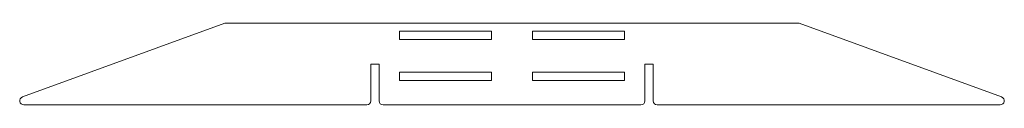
# Model space of a CAD drawing. Header units: millimetres. Extents: x -120 to 120, y 0 to 20.
import ezdxf

# ---------------------------------------------------------------- set-up
doc = ezdxf.new("R2010")
doc.units = ezdxf.units.MM

msp = doc.modelspace()

# ---------------------------------------------------------------- linework, layer by layer
at = {"color": 7, "linetype": 'Continuous', "lineweight": 15}
for p, q in [((-70.22, 19.94), (-119.67, 1.94)), ((69.87, 20), (-69.87, 20)), ((119.67, 1.94), (70.22, 19.94)), ((-5, 18), (-27.5, 18)), ((-27.5, 18), (-27.5, 16)), ((-5, 16), (-5, 18)), ((27.5, 18), (5, 18)), ((5, 18), (5, 16)), ((27.5, 16), (27.5, 18)), ((-27.5, 16), (-5, 16)), ((5, 16), (27.5, 16)), ((-34.5, 10), (-32.5, 10)), ((-34.5, 1), (-34.5, 10)), ((-32.5, 10), (-32.5, 1)), ((32.5, 10), (34.5, 10)), ((32.5, 1), (32.5, 10)), ((34.5, 10), (34.5, 1)), ((-27.5, 8), (-27.5, 6)), ((-5, 8), (-27.5, 8)), ((-5, 6), (-5, 8)), ((27.5, 8), (5, 8)), ((5, 8), (5, 6)), ((27.5, 6), (27.5, 8)), ((-27.5, 6), (-5, 6)), ((5, 6), (27.5, 6)), ((-119.33, 0), (-35.5, 0)), ((-31.5, 0), (31.5, 0)), ((35.5, 0), (119.33, 0))]:
    msp.add_line(p, q, dxfattribs=at)
for centre, start, end in [((-69.87, 19), 90, 110), ((69.87, 19), 70, 90), ((-119.33, 1), 110, 270), ((-35.5, 1), 270, 0), ((-31.5, 1), 180, 270), ((31.5, 1), 270, 0), ((35.5, 1), 180, 270), ((119.33, 1), 270, 70)]:
    msp.add_arc(centre, 1, start, end, dxfattribs=at)

doc.saveas('drawing.dxf')
